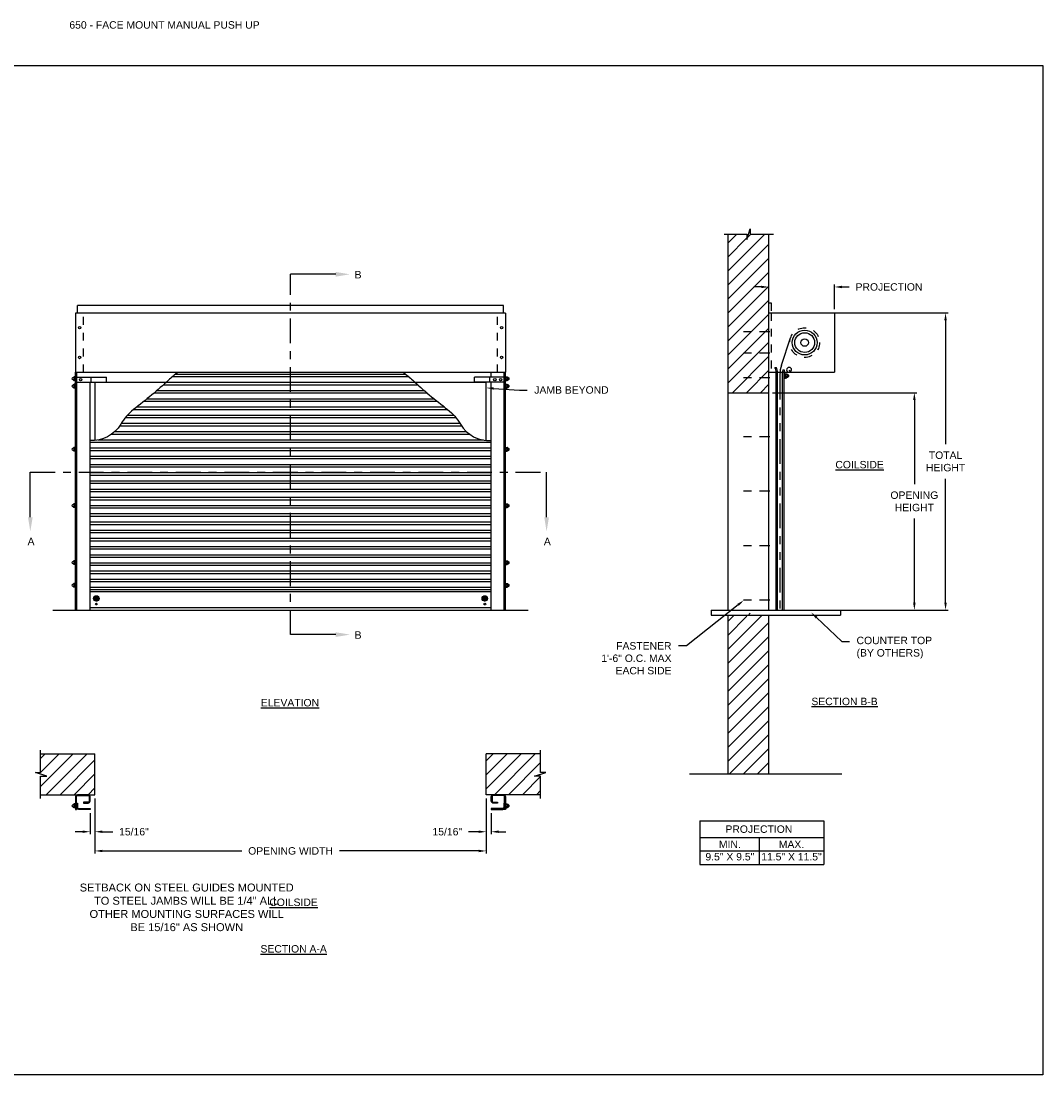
# Model space of a CAD drawing. Header units: inches. Extents: x 169.6 to 213.7, y 214.8 to 266.5.
# Tile 28 of 31: x 176.2 to 189.1, y 253.2 to 266.5. Entities that reach past the tile are written whole.
import ezdxf
from ezdxf import colors
from ezdxf.entities.mleader import LeaderData, LeaderLine
from ezdxf.math import Vec2, Vec3

# ---------------------------------------------------------------- set-up
doc = ezdxf.new("R2010")
doc.units = ezdxf.units.IN
doc.header["$LTSCALE"] = 0.25
doc.header["$MEASUREMENT"] = 0
for name, pattern in [('CENTER', [2, 1.25, -0.25, 0.25, -0.25]), ('CENTER2', [1.125, 0.75, -0.125, 0.125, -0.125]), ('HIDDEN', [0.375, 0.25, -0.125]), ('HIDDEN2', [0.1875, 0.125, -0.0625]), ('PHANTOM', [2.5, 1.25, -0.25, 0.25, -0.25, 0.25, -0.25])]:
    doc.linetypes.add(name, pattern=pattern)
for name, color, linetype in [('ANNOTATIONS', 1, 'Continuous'), ('PUSH UP', 7, 'Continuous'), ('SECTION CUTS', 6, 'CENTER')]:
    doc.layers.add(name, color=color, linetype=linetype)
doc.styles.add('ARIAL', font='arial.ttf', dxfattribs={"height": 0.09375})
doc.styles.get("Standard").update_dxf_attribs({"font": 'romans.shx'})
doc.dimstyles.new('STANDARD$0', dxfattribs={"dimtxt": 0.09375, "dimasz": 0.09375, "dimexe": 0.03125, "dimexo": 0.046875, "dimgap": 0.09, "dimtad": 0, "dimtih": 1, "dimtoh": 1, "dimdec": 4, "dimzin": 0, "dimdsep": 46, "dimtxsty": 'ARIAL', "dimcen": 0.09, "dimadec": 0, "dimazin": 0, "dimtfac": 1, "dimtdec": 4, "dimtofl": 0, "dimtmove": 0, "dimatfit": 1, "dimfxl": 1, "dimtolj": 1, "dimtzin": 0, "dimarcsym": 0})
pattern_1 = [(45, (-17.93396, 0.7483), (-0.088388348, 0.088388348), [])]
pattern_2 = [(45, (-18.69422, 0.7483), (-0.08838835, 0.08838835), [])]

# ---------------------------------------------------------------- blocks, each defined once
blk = doc.blocks.new('*D7')
at = {"layer": 'ANNOTATIONS', "color": 0, "lineweight": -2, "transparency": 16777216}
for p, q in [((177.094, 256.686), (177.094, 255.991)), ((182.032, 256.686), (182.032, 255.991)), ((177.188, 256.023), (178.947, 256.023)), ((181.938, 256.023), (180.18, 256.023))]:
    blk.add_line(p, q, dxfattribs=at)
at = {"layer": 'ANNOTATIONS', "color": 0, "transparency": 16777216}
for points in [[(177.188, 256.038), (177.188, 256.007), (177.094, 256.023)], [(181.938, 256.038), (181.938, 256.007), (182.032, 256.023)]]:
    blk.add_solid(points, dxfattribs=at)
at = {"layer": 'defpoints', "color": 0, "transparency": 16777216}
for p in [(177.094, 256.733), (182.032, 256.733), (182.032, 256.023)]:
    blk.add_point(p, dxfattribs=at)
at = {"layer": 'ANNOTATIONS', "color": 0, "transparency": 16777216, "insert": (179.563, 256.023), "char_height": 0.09375, "width": 2.38041, "attachment_point": 5, "style": 'ARIAL'}
blk.add_mtext('\\A1;OPENING WIDTH', dxfattribs=at)
blk = doc.blocks.new('*D9')
at = {"layer": 'ANNOTATIONS', "color": 0, "lineweight": -2, "transparency": 16777216}
for p, q in [((182.032, 256.686), (182.032, 256.234)), ((182.094, 256.498), (182.094, 256.234)), ((181.938, 256.265), (181.808, 256.265)), ((182.188, 256.265), (182.282, 256.265))]:
    blk.add_line(p, q, dxfattribs=at)
at = {"layer": 'ANNOTATIONS', "color": 0, "transparency": 16777216}
for points in [[(181.938, 256.281), (181.938, 256.25), (182.032, 256.265)], [(182.188, 256.281), (182.188, 256.25), (182.094, 256.265)]]:
    blk.add_solid(points, dxfattribs=at)
at = {"layer": 'defpoints', "color": 0, "transparency": 16777216}
for p in [(182.032, 256.733), (182.094, 256.545), (182.094, 256.265)]:
    blk.add_point(p, dxfattribs=at)
at = {"layer": 'ANNOTATIONS', "color": 0, "transparency": 16777216, "insert": (181.541, 256.265), "char_height": 0.0938, "attachment_point": 5, "style": 'ARIAL'}
blk.add_mtext('\\A1;15/16"', dxfattribs=at)
blk = doc.blocks.new('*D10')
at = {"layer": 'ANNOTATIONS', "color": 0, "lineweight": -2, "transparency": 16777216}
for p, q in [((177.094, 256.686), (177.094, 256.234)), ((177.032, 256.498), (177.032, 256.234)), ((176.938, 256.265), (176.844, 256.265)), ((177.188, 256.265), (177.319, 256.265))]:
    blk.add_line(p, q, dxfattribs=at)
at = {"layer": 'ANNOTATIONS', "color": 0, "transparency": 16777216}
for points in [[(176.938, 256.281), (176.938, 256.25), (177.032, 256.265)], [(177.188, 256.281), (177.188, 256.25), (177.094, 256.265)]]:
    blk.add_solid(points, dxfattribs=at)
at = {"layer": 'defpoints', "color": 0, "transparency": 16777216}
for p in [(177.094, 256.733), (177.032, 256.545), (177.032, 256.265)]:
    blk.add_point(p, dxfattribs=at)
at = {"layer": 'ANNOTATIONS', "color": 0, "transparency": 16777216, "insert": (177.586, 256.265), "char_height": 0.0938, "attachment_point": 5, "style": 'ARIAL'}
blk.add_mtext('\\A1;15/16"', dxfattribs=at)
blk = doc.blocks.new('*X8')
at = {"color": 0, "linetype": 'Continuous'}
for p, q in [((2.144, 5.299), (2.185, 5.339)), ((2.144, 5.304), (2.18, 5.339)), ((2.144, 5.309), (2.174, 5.339)), ((2.145, 5.294), (2.189, 5.338)), ((2.146, 5.317), (2.167, 5.338)), ((2.147, 5.29), (2.193, 5.336)), ((2.164, 5.274), (2.209, 5.319)), ((2.178, 5.316), (2.196, 5.334)), ((2.183, 5.315), (2.2, 5.332)), ((2.186, 5.313), (2.203, 5.329)), ((2.188, 5.31), (2.205, 5.326)), ((2.189, 5.305), (2.207, 5.323)), ((2.149, 5.287), (2.167, 5.305)), ((2.151, 5.284), (2.168, 5.3)), ((2.154, 5.281), (2.17, 5.297)), ((2.157, 5.278), (2.174, 5.295)), ((2.16, 5.276), (2.178, 5.294)), ((2.168, 5.272), (2.211, 5.315)), ((2.172, 5.271), (2.212, 5.311)), ((2.177, 5.271), (2.212, 5.306)), ((2.183, 5.271), (2.212, 5.3)), ((2.191, 5.273), (2.21, 5.293))]:
    blk.add_line(p, q, dxfattribs=at)
blk = doc.blocks.new('*D11')
at = {"layer": 'ANNOTATIONS', "color": 0, "lineweight": -2, "transparency": 16777216}
for p, q in [((185.505, 263.138), (185.411, 263.138)), ((185.598, 262.984), (185.598, 263.169)), ((186.427, 262.858), (186.427, 263.169)), ((186.521, 263.138), (186.614, 263.138))]:
    blk.add_line(p, q, dxfattribs=at)
at = {"layer": 'ANNOTATIONS', "color": 0, "transparency": 16777216}
for points in [[(185.505, 263.154), (185.505, 263.123), (185.598, 263.138)], [(186.521, 263.154), (186.521, 263.123), (186.427, 263.138)]]:
    blk.add_solid(points, dxfattribs=at)
at = {"layer": 'defpoints', "color": 0, "transparency": 16777216}
for p in [(186.427, 263.138), (185.598, 262.937), (186.427, 262.812)]:
    blk.add_point(p, dxfattribs=at)
at = {"layer": 'ANNOTATIONS', "color": 0, "transparency": 16777216, "insert": (187.116, 263.138), "char_height": 0.09375, "attachment_point": 5, "style": 'ARIAL'}
blk.add_mtext('\\A1;PROJECTION', dxfattribs=at)
blk = doc.blocks.new('*D12')
at = {"layer": 'ANNOTATIONS', "color": 0, "lineweight": -2, "transparency": 16777216}
for p, q in [((185.645, 261.804), (187.467, 261.804)), ((187.436, 261.711), (187.436, 260.65)), ((187.436, 259.155), (187.436, 260.216)), ((185.896, 259.062), (187.467, 259.062))]:
    blk.add_line(p, q, dxfattribs=at)
at = {"layer": 'ANNOTATIONS', "color": 0, "transparency": 16777216}
for points in [[(187.42, 261.711), (187.452, 261.711), (187.436, 261.804)], [(187.42, 259.155), (187.452, 259.155), (187.436, 259.062)]]:
    blk.add_solid(points, dxfattribs=at)
at = {"layer": 'defpoints', "color": 0, "transparency": 16777216}
for p in [(185.598, 261.804), (185.849, 259.062), (187.436, 259.062)]:
    blk.add_point(p, dxfattribs=at)
at = {"layer": 'ANNOTATIONS', "color": 0, "transparency": 16777216, "insert": (187.436, 260.433), "char_height": 0.09375, "attachment_point": 5, "style": 'ARIAL'}
blk.add_mtext('\\A1;OPENING \\PHEIGHT', dxfattribs=at)
blk = doc.blocks.new('*D13')
at = {"layer": 'ANNOTATIONS', "color": 0, "lineweight": -2, "transparency": 16777216}
for p, q in [((186.395, 262.812), (187.861, 262.812)), ((187.83, 262.718), (187.83, 261.154)), ((187.83, 259.155), (187.83, 260.719)), ((186.395, 259.062), (187.861, 259.062))]:
    blk.add_line(p, q, dxfattribs=at)
at = {"layer": 'ANNOTATIONS', "color": 0, "transparency": 16777216}
for points in [[(187.814, 262.718), (187.845, 262.718), (187.83, 262.812)], [(187.814, 259.155), (187.845, 259.155), (187.83, 259.062)]]:
    blk.add_solid(points, dxfattribs=at)
at = {"layer": 'defpoints', "color": 0, "transparency": 16777216}
for p in [(186.348, 262.812), (186.348, 259.062), (187.83, 259.062)]:
    blk.add_point(p, dxfattribs=at)
at = {"layer": 'ANNOTATIONS', "color": 0, "transparency": 16777216, "insert": (187.83, 260.937), "char_height": 0.0938, "attachment_point": 5, "style": 'ARIAL'}
blk.add_mtext('\\A1;TOTAL \\PHEIGHT', dxfattribs=at)

msp = doc.modelspace()

# ---------------------------------------------------------------- hatches: boundary and pattern name
at = {"layer": 'PUSH UP', "linetype": 'Continuous'}
h = msp.add_hatch(dxfattribs=at)
h.set_pattern_fill('ANSI31', color=256, style=0)
h.set_pattern_definition(pattern_1)
h.paths.add_polyline_path([(185.59848, 263.07154), (185.59848, 263.80613), (185.36198, 263.80613), (185.36198, 263.87079), (185.32357, 263.73743), (185.32357, 263.80613), (185.08285, 263.80613), (185.08285, 263.25583)])
h.paths.add_polyline_path([(185.08285, 263.25583), (185.08285, 261.80441), (185.59848, 261.80441), (185.59848, 263.05778), (185.59848, 263.07154)])
h = msp.add_hatch(dxfattribs=at)
h.set_pattern_fill('ANSI31', color=256, style=0)
h.set_pattern_definition(pattern_1)
h.paths.add_polyline_path([(185.59848, 258.99761), (185.36198, 258.99761), (185.36198, 259.06226), (185.32357, 258.92891), (185.32357, 258.99761), (185.08285, 258.99761), (185.08285, 256.99589), (185.59848, 256.99589)])
at = {"layer": 'PUSH UP'}
h = msp.add_hatch(dxfattribs=at)
h.set_pattern_fill('ANSI31', color=256, style=0)
h.set_pattern_definition(pattern_2)
h.paths.add_polyline_path([(177.09447, 257.24834), (176.40697, 257.24834), (176.40697, 257.01114), (176.34286, 257.01114), (176.48493, 256.96424), (176.40697, 256.96424), (176.40697, 256.73272), (177.09447, 256.73272), (177.09447, 256.89522)])
h = msp.add_hatch(dxfattribs=at)
h.set_pattern_fill('ANSI31', color=256, style=0)
h.set_pattern_definition(pattern_2)
h.paths.add_polyline_path([(182.78357, 257.01114), (182.71947, 257.01114), (182.71947, 257.24834), (182.03197, 257.24834), (182.03197, 256.73272), (182.05014, 256.73272), (182.71947, 256.73272), (182.71947, 256.96424), (182.6415, 256.96424)])

# ---------------------------------------------------------------- linework, layer by layer
at = {"layer": 'ANNOTATIONS'}
for p, q in [((184.72736, 256.40461), (184.72736, 255.85324)), ((184.72736, 256.40461), (186.29247, 256.40461)), ((186.29247, 256.40461), (186.29247, 255.85324)), ((184.72736, 256.19314), (186.29247, 256.19314)), ((185.47773, 256.19314), (185.47773, 255.85324)), ((184.72736, 256.02319), (186.29247, 256.02319)), ((184.72736, 255.85324), (186.29247, 255.85324))]:
    msp.add_line(p, q, dxfattribs=at)
at = {"layer": 'defpoints'}
msp.add_lwpolyline([(189.05875, 253.19707), (169.58887, 253.19707), (169.58887, 265.93218), (189.05875, 265.93218)], close=True, dxfattribs=at)
at = {"layer": 'PUSH UP', "linetype": 'Continuous'}
for p, q in [((185.03646, 263.80613), (185.32357, 263.80613)), ((185.08285, 263.80613), (185.08285, 259.06161)), ((185.32357, 263.73743), (185.36198, 263.87079)), ((185.32357, 263.80613), (185.32357, 263.73743)), ((185.36198, 263.87079), (185.36198, 263.80613)), ((185.36198, 263.80613), (185.65717, 263.80613)), ((185.59848, 259.06161), (185.59848, 263.80613)), ((182.25072, 262.90335), (176.87572, 262.90335)), ((176.87572, 262.8096), (176.87572, 262.90335)), ((182.25072, 262.8096), (182.25072, 262.90335)), ((185.59848, 262.93742), (185.6272, 262.93742)), ((185.6272, 262.93742), (185.6272, 262.83771)), ((182.27611, 262.8096), (176.85032, 262.8096)), ((176.85032, 262.8096), (176.85032, 262.06161)), ((182.27611, 262.8096), (182.27611, 262.06161)), ((185.59848, 262.81161), (186.42691, 262.81161)), ((186.42691, 262.81161), (186.42691, 262.06161)), ((176.85032, 262.61529), (176.85032, 262.25592)), ((185.75873, 262.15069), (185.87407, 262.49601)), ((176.85032, 259.06161), (176.85032, 262.06161)), ((176.85032, 262.06161), (182.27611, 262.06161)), ((176.86595, 259.06161), (176.86595, 262.06161)), ((182.09447, 261.99911), (182.09447, 262.06161)), ((182.26048, 259.06161), (182.26048, 262.06161)), ((182.27611, 259.06161), (182.27611, 262.06161)), ((185.59848, 262.06161), (186.42691, 262.06161)), ((185.67691, 262.12411), (185.69253, 262.12411)), ((185.67691, 262.06161), (185.70816, 262.06161)), ((185.69253, 259.06161), (185.69253, 262.06161)), ((185.70816, 259.06161), (185.70816, 262.06161)), ((185.70816, 262.06161), (185.77066, 262.06161)), ((185.77066, 259.06161), (185.77066, 262.06161)), ((185.77066, 262.06161), (185.79019, 262.06161)), ((185.77463, 262.09286), (185.79416, 262.09286)), ((185.79019, 262.06161), (185.79019, 259.06161)), ((176.81826, 261.99599), (176.80927, 261.99079)), ((176.81878, 261.96516), (176.80928, 261.97063)), ((176.82691, 261.99842), (176.82682, 261.96232)), ((176.84737, 261.95728), (176.83008, 261.95728)), ((176.83011, 261.96899), (176.8471, 261.96899)), ((176.83049, 261.99243), (176.84726, 261.99243)), ((176.84699, 262.00415), (176.83089, 262.00415)), ((176.86595, 261.99911), (177.24095, 261.99911)), ((176.86595, 261.93661), (177.24095, 261.93661)), ((177.03197, 259.06161), (177.03197, 261.93661)), ((177.04759, 261.93661), (177.04759, 261.99911)), ((177.09447, 261.9346), (177.09447, 261.20258)), ((177.99171, 261.9346), (177.09447, 261.9346)), ((177.24095, 261.93661), (177.24095, 261.99911)), ((181.1377, 261.93179), (177.98874, 261.93179)), ((181.05909, 262.00416), (178.06734, 262.00416)), ((181.01866, 262.03541), (178.10777, 262.03541)), ((182.03197, 261.9346), (181.13472, 261.9346)), ((182.26048, 261.99911), (181.88548, 261.99911)), ((181.88548, 261.93661), (181.88548, 261.99911)), ((182.26048, 261.93661), (181.88548, 261.93661)), ((182.03197, 261.20223), (182.03197, 261.9346)), ((182.07884, 261.93661), (182.07884, 261.99911)), ((182.09447, 259.06161), (182.09447, 261.93661)), ((182.27906, 261.95728), (182.29635, 261.95728)), ((182.29594, 261.99243), (182.27917, 261.99243)), ((182.29633, 261.96899), (182.27933, 261.96899)), ((182.27945, 262.00415), (182.29554, 262.00415)), ((182.29952, 261.99842), (182.29961, 261.96232)), ((182.30765, 261.96516), (182.31715, 261.97063)), ((182.30817, 261.99599), (182.31716, 261.99079)), ((185.80582, 262.04847), (185.79019, 262.04847)), ((185.79019, 261.98597), (185.80582, 261.98597)), ((185.80582, 261.98597), (185.80582, 262.04847)), ((185.80877, 261.99378), (185.82606, 261.99378)), ((185.82565, 262.02894), (185.80888, 262.02894)), ((185.82603, 262.0055), (185.80904, 262.0055)), ((185.80915, 262.04066), (185.82525, 262.04066)), ((185.82923, 262.03493), (185.82932, 261.99883)), ((185.83735, 262.00166), (185.84686, 262.00713)), ((185.83788, 262.03249), (185.84687, 262.0273)), ((176.81826, 261.90224), (176.80927, 261.89704)), ((176.81878, 261.87141), (176.80928, 261.87688)), ((176.82691, 261.90467), (176.82682, 261.86857)), ((176.84737, 261.86353), (176.83008, 261.86353)), ((176.83011, 261.87524), (176.8471, 261.87524)), ((176.83049, 261.89868), (176.84726, 261.89868)), ((176.84699, 261.9104), (176.83089, 261.9104)), ((181.28991, 261.79693), (177.83652, 261.79693)), ((181.25291, 261.82818), (177.87353, 261.82818)), ((181.1713, 261.90054), (177.95513, 261.90054)), ((182.27906, 261.86353), (182.29635, 261.86353)), ((182.29594, 261.89868), (182.27917, 261.89868)), ((182.29633, 261.87524), (182.27933, 261.87524)), ((182.27945, 261.9104), (182.29554, 261.9104)), ((182.29952, 261.90467), (182.29961, 261.86857)), ((182.30765, 261.87141), (182.31715, 261.87688)), ((182.30817, 261.90224), (182.31716, 261.89704)), ((185.08285, 261.80441), (185.59848, 261.80441)), ((181.41751, 261.69332), (177.70892, 261.69332)), ((181.37869, 261.72457), (177.74774, 261.72457)), ((181.548, 261.5897), (177.57843, 261.5897)), ((181.50836, 261.62095), (177.61807, 261.62095)), ((181.703, 261.41372), (177.42343, 261.41372)), ((181.65228, 261.48609), (177.47415, 261.48609)), ((181.62549, 261.51734), (177.50094, 261.51734)), ((181.8239, 261.27886), (177.30253, 261.27886)), ((181.78537, 261.31011), (177.34106, 261.31011)), ((181.72256, 261.38247), (177.40387, 261.38247)), ((182.09447, 261.17524), (177.03197, 261.17524)), ((181.99803, 261.20649), (177.1284, 261.20649)), ((176.81907, 261.10536), (176.81008, 261.10017)), ((176.8196, 261.07453), (176.81009, 261.08)), ((176.82773, 261.1078), (176.82763, 261.07169)), ((176.84818, 261.06665), (176.83089, 261.06665)), ((176.83092, 261.07837), (176.84791, 261.07837)), ((176.8313, 261.10181), (176.84808, 261.10181)), ((176.8478, 261.11353), (176.8317, 261.11353)), ((182.09447, 261.10288), (177.03197, 261.10288)), ((182.09447, 261.07163), (177.03197, 261.07163)), ((182.09447, 260.99926), (177.03197, 260.99926)), ((182.27988, 261.06665), (182.29717, 261.06665)), ((182.29676, 261.10181), (182.27998, 261.10181)), ((182.29714, 261.07837), (182.28014, 261.07837)), ((182.28026, 261.11353), (182.29635, 261.11353)), ((182.30033, 261.1078), (182.30042, 261.07169)), ((182.30846, 261.07453), (182.31796, 261.08)), ((182.30898, 261.10536), (182.31797, 261.10017)), ((182.09447, 260.96801), (177.03197, 260.96801)), ((182.09447, 260.89565), (177.03197, 260.89565)), ((182.09447, 260.8644), (177.03197, 260.8644)), ((182.09447, 260.79203), (177.03197, 260.79203)), ((182.09447, 260.76078), (177.03197, 260.76078)), ((182.09447, 260.68842), (177.03197, 260.68842)), ((182.09447, 260.65717), (177.03197, 260.65717)), ((182.09447, 260.58481), (177.03197, 260.58481)), ((182.09447, 260.55356), (177.03197, 260.55356)), ((182.09447, 260.48119), (177.03197, 260.48119)), ((176.81826, 260.39452), (176.80927, 260.38933)), ((176.81878, 260.36369), (176.80928, 260.36916)), ((176.82691, 260.39696), (176.82682, 260.36086)), ((176.84737, 260.35581), (176.83008, 260.35581)), ((176.83011, 260.36753), (176.8471, 260.36753)), ((176.83049, 260.39097), (176.84726, 260.39097)), ((176.84699, 260.40269), (176.83089, 260.40269)), ((182.09447, 260.44994), (177.03197, 260.44994)), ((182.09447, 260.37758), (177.03197, 260.37758)), ((182.09447, 260.34633), (177.03197, 260.34633)), ((182.27906, 260.35581), (182.29635, 260.35581)), ((182.29594, 260.39097), (182.27917, 260.39097)), ((182.29633, 260.36753), (182.27933, 260.36753)), ((182.27945, 260.40269), (182.29554, 260.40269)), ((182.29952, 260.39696), (182.29961, 260.36086)), ((182.30765, 260.36369), (182.31715, 260.36916)), ((182.30817, 260.39452), (182.31716, 260.38933)), ((182.09447, 260.27396), (177.03197, 260.27396)), ((182.09447, 260.24271), (177.03197, 260.24271)), ((182.09447, 260.17035), (177.03197, 260.17035)), ((182.09447, 260.1391), (177.03197, 260.1391)), ((182.09447, 260.06673), (177.03197, 260.06673)), ((182.09447, 260.03548), (177.03197, 260.03548)), ((182.09447, 259.96312), (177.03197, 259.96312)), ((182.09447, 259.93187), (177.03197, 259.93187)), ((182.09447, 259.8595), (177.03197, 259.8595)), ((182.09447, 259.82825), (177.03197, 259.82825)), ((176.81826, 259.67577), (176.80927, 259.67058)), ((176.82691, 259.67821), (176.82682, 259.64211)), ((176.83049, 259.67222), (176.84726, 259.67222)), ((176.84699, 259.68394), (176.83089, 259.68394)), ((182.09447, 259.75589), (177.03197, 259.75589)), ((182.09447, 259.72464), (177.03197, 259.72464)), ((182.29594, 259.67222), (182.27917, 259.67222)), ((182.27945, 259.68394), (182.29554, 259.68394)), ((182.29952, 259.67821), (182.29961, 259.64211)), ((182.30817, 259.67577), (182.31716, 259.67058)), ((176.81878, 259.64494), (176.80928, 259.65041)), ((176.84737, 259.63706), (176.83008, 259.63706)), ((176.83011, 259.64878), (176.8471, 259.64878)), ((182.09447, 259.65542), (177.03197, 259.65542)), ((182.09447, 259.62417), (177.03197, 259.62417)), ((182.09447, 259.5518), (177.03197, 259.5518)), ((182.27906, 259.63706), (182.29635, 259.63706)), ((182.29633, 259.64878), (182.27933, 259.64878)), ((182.30765, 259.64494), (182.31715, 259.65041)), ((182.09447, 259.52055), (177.03197, 259.52055)), ((182.09447, 259.44819), (177.03197, 259.44819)), ((182.09447, 259.41694), (177.03197, 259.41694)), ((176.81826, 259.38938), (176.80927, 259.38419)), ((176.81878, 259.35855), (176.80928, 259.36402)), ((176.82691, 259.39182), (176.82682, 259.35571)), ((176.84737, 259.35067), (176.83008, 259.35067)), ((176.83011, 259.36239), (176.8471, 259.36239)), ((176.83049, 259.38582), (176.84726, 259.38582)), ((176.84699, 259.39754), (176.83089, 259.39754)), ((182.09447, 259.34752), (177.03197, 259.34752)), ((182.09447, 259.31627), (177.03197, 259.31627)), ((182.09447, 259.29135), (177.03197, 259.29135)), ((182.27906, 259.35067), (182.29635, 259.35067)), ((182.29594, 259.38582), (182.27917, 259.38582)), ((182.29633, 259.36239), (182.27933, 259.36239)), ((182.27945, 259.39754), (182.29554, 259.39754)), ((182.29952, 259.39182), (182.29961, 259.35571)), ((182.30765, 259.35855), (182.31715, 259.36402)), ((182.30817, 259.38938), (182.31716, 259.38419)), ((182.09447, 259.08866), (177.03197, 259.08866)), ((184.8735, 259.06161), (186.50473, 259.06161)), ((184.8735, 259.06161), (184.8735, 258.99761)), ((186.50473, 259.06161), (186.50473, 258.99761)), ((184.8735, 258.99761), (186.50473, 258.99761)), ((185.08285, 258.99761), (185.08285, 256.99625)), ((185.59848, 256.99625), (185.59848, 258.99761)), ((176.40697, 257.01114), (176.40697, 257.29522)), ((182.71947, 257.01114), (182.71947, 257.29522)), ((176.48493, 256.96424), (176.34286, 257.01114)), ((176.34286, 257.01114), (176.40697, 257.01114)), ((182.6415, 256.96424), (182.78357, 257.01114)), ((182.78357, 257.01114), (182.71947, 257.01114)), ((176.40697, 256.68584), (176.40697, 256.96424)), ((176.40697, 256.96424), (176.48493, 256.96424)), ((182.71947, 256.96424), (182.6415, 256.96424)), ((182.71947, 256.68584), (182.71947, 256.96424)), ((184.5971, 256.99625), (186.52083, 256.99625)), ((176.82691, 256.6099), (176.82682, 256.5738)), ((176.84699, 256.61563), (176.83089, 256.61563)), ((176.85033, 256.61016), (176.85032, 256.574)), ((176.87282, 256.61563), (176.86157, 256.60538)), ((182.25361, 256.61563), (182.26486, 256.60538)), ((182.2761, 256.61016), (182.27611, 256.574)), ((182.27945, 256.61563), (182.29554, 256.61563)), ((182.29952, 256.6099), (182.29961, 256.5738)), ((176.81826, 256.60746), (176.80927, 256.60227)), ((176.81878, 256.57663), (176.80928, 256.58211)), ((176.84737, 256.56876), (176.83008, 256.56876)), ((176.83011, 256.58047), (176.8471, 256.58047)), ((176.83049, 256.60391), (176.84726, 256.60391)), ((176.85032, 256.60538), (176.86157, 256.60538)), ((176.85032, 256.57901), (176.86157, 256.57901)), ((176.87282, 256.56876), (176.86157, 256.57901)), ((182.25361, 256.56876), (182.26486, 256.57901)), ((182.27611, 256.60538), (182.26486, 256.60538)), ((182.27611, 256.57901), (182.26486, 256.57901)), ((182.27906, 256.56876), (182.29635, 256.56876)), ((182.29594, 256.60391), (182.27917, 256.60391)), ((182.29633, 256.58047), (182.27933, 256.58047)), ((182.30765, 256.57663), (182.31715, 256.58211)), ((182.30817, 256.60746), (182.31716, 256.60227))]:
    msp.add_line(p, q, dxfattribs=at)
at = {"layer": 'PUSH UP', "linetype": 'HIDDEN'}
for p, q in [((176.94993, 262.06161), (176.94993, 262.8096)), ((176.94993, 262.06161), (176.94993, 262.8096)), ((182.1765, 262.06161), (182.1765, 262.8096))]:
    msp.add_line(p, q, dxfattribs=at)
at = {"layer": 'PUSH UP', "linetype": 'HIDDEN2'}
msp.add_line((185.62973, 262.81161), (185.62973, 262.06161), dxfattribs=at)
at = {"layer": 'PUSH UP', "linetype": 'CENTER2', "ltscale": 0.7}
for p, q in [((185.6129, 262.57172), (185.20665, 262.57172)), ((185.6129, 262.3015), (185.20665, 262.3015)), ((185.6129, 261.99012), (185.20665, 261.99012)), ((185.6129, 261.24911), (185.20665, 261.24911)), ((185.6129, 260.56161), (185.20665, 260.56161)), ((185.6129, 259.87411), (185.20665, 259.87411)), ((185.6129, 259.18661), (185.20665, 259.18661))]:
    msp.add_line(p, q, dxfattribs=at)
at = {"layer": 'PUSH UP', "linetype": 'PHANTOM'}
msp.add_line((185.73941, 262.03188), (185.73941, 259.06161), dxfattribs=at)
at = {"layer": 'PUSH UP'}
for p, q in [((176.56322, 259.06161), (182.56322, 259.06161)), ((176.40697, 257.24834), (177.09447, 257.24834)), ((177.09447, 256.73272), (177.09447, 257.24834)), ((182.03197, 256.73272), (182.03197, 257.24834)), ((182.71947, 257.24834), (182.03197, 257.24834)), ((176.40697, 256.73272), (177.09447, 256.73272)), ((182.71947, 256.73272), (182.03197, 256.73272))]:
    msp.add_line(p, q, dxfattribs=at)
at = {"layer": 'PUSH UP', "linetype": 'Continuous'}
for points in [[(178.1433, 262.0596, 0.04994125), (178.02122, 261.96286, -0.02135943), (177.81277, 261.77736, -0.00459955), (177.58116, 261.59186, 0.09348756), (177.41904, 261.40636, -0.28353071), (177.03197, 261.20168, 0.72847355)], [(180.98313, 262.0596, -0.04994125), (181.10521, 261.96286, 0.02135943), (181.31366, 261.77736, 0.00459955), (181.54527, 261.59186, -0.09348756), (181.70739, 261.40636, 0.28353071), (182.09447, 261.20168, -0.72847355)]]:
    msp.add_lwpolyline(points, format="xyb", dxfattribs=at)
at = {"layer": 'PUSH UP'}
for points in [[(176.86157, 256.54532), (176.86157, 256.70985, -0.41421356), (176.87329, 256.72157), (177.009, 256.72157, -0.41421356), (177.02072, 256.70985), (177.02072, 256.65032, -0.41421356), (177.009, 256.6386), (176.94993, 256.6386), (176.94993, 256.62735), (177.009, 256.62735, 0.41421356), (177.03197, 256.65032), (177.03197, 256.70985, 0.41421356), (177.009, 256.73282), (176.87329, 256.73282, 0.41421356), (176.85032, 256.70985), (176.85032, 256.54532)], [(177.03197, 256.54532), (176.88454, 256.54532, -0.41421356), (176.86157, 256.56829), (176.86157, 256.62735), (176.87282, 256.62735), (176.87282, 256.56829, 0.41421356), (176.88454, 256.55657), (177.03197, 256.55657)], [(182.26486, 256.54532), (182.26486, 256.70985, 0.41421356), (182.25314, 256.72157), (182.11743, 256.72157, 0.41421356), (182.10572, 256.70985), (182.10572, 256.65032, 0.41421356), (182.11743, 256.6386), (182.1765, 256.6386), (182.1765, 256.62735), (182.11743, 256.62735, -0.41421356), (182.09447, 256.65032), (182.09447, 256.70985, -0.41421356), (182.11743, 256.73282), (182.25314, 256.73282, -0.41421356), (182.27611, 256.70985), (182.27611, 256.54532)], [(182.09447, 256.54532), (182.24189, 256.54532, 0.41421356), (182.26486, 256.56829), (182.26486, 256.62735), (182.25361, 256.62735), (182.25361, 256.56829, -0.41421356), (182.24189, 256.55657), (182.09447, 256.55657)]]:
    msp.add_lwpolyline(points, format="xyb", close=True, dxfattribs=at)
at = {"layer": 'PUSH UP', "linetype": 'Continuous'}
for centre, radius in [((176.90013, 262.62411), 0.01562), ((176.90013, 262.62411), 0.01562), ((182.2263, 262.62411), 0.01562), ((182.2263, 262.62411), 0.01562), ((186.05191, 262.43661), 0.15625), ((186.05191, 262.43661), 0.125), ((186.05191, 262.43661), 0.04685), ((176.90013, 262.24911), 0.01562), ((176.90013, 262.24911), 0.01562), ((182.2263, 262.24911), 0.01562), ((182.2263, 262.24911), 0.01562), ((176.91282, 261.96786), 0.01562), ((182.14134, 261.96786), 0.01562), ((182.21361, 261.96786), 0.01562), ((177.11174, 259.20848), 0.0344), ((177.11174, 259.20848), 0.01114), ((177.11174, 259.1376), 0.01114), ((182.01469, 259.20848), 0.0344), ((182.01469, 259.20848), 0.01114), ((182.01469, 259.1376), 0.01114)]:
    msp.add_circle(centre, radius, dxfattribs=at)
at = {"layer": 'PUSH UP', "linetype": 'HIDDEN'}
msp.add_circle((186.05191, 262.43661), 0.1875, dxfattribs=at)
at = {"layer": 'PUSH UP', "linetype": 'Continuous'}
for centre, radius, start, end in [((185.57854, 262.06631), 0.11409, 357.636172, 30.436314), ((185.59417, 262.06631), 0.11409, 357.636172, 30.436314), ((186.11441, 262.03188), 0.375, 161.529967, 180), ((185.89566, 262.06161), 0.125, 165.522488, 180), ((185.91519, 262.06161), 0.125, 165.522488, 180), ((185.85507, 262.09286), 0.03125, 0, 180), ((185.85507, 262.09286), 0.03125, 180, 270), ((185.87069, 262.09286), 0.01562, 180, 0), ((176.81525, 261.98071), 0.01172, 120.664607, 239.400072), ((176.82697, 261.98071), 0.01758, 90.184042, 119.68122), ((176.82697, 261.98071), 0.01758, 242.263062, 269.396152), ((176.83348, 261.96305), 0.0067, 117.308129, 239.509767), ((176.83335, 261.9982), 0.00644, 112.427996, 243.626692), ((176.8504, 261.98071), 0.02344, 150, 210), ((176.84339, 261.9982), 0.00695, 303.947004, 58.858046), ((176.84326, 261.96305), 0.00708, 305.441007, 57.149167), ((176.82697, 261.98071), 0.02344, 330, 30), ((182.29947, 261.98071), 0.02344, 150, 210), ((182.28304, 261.9982), 0.00695, 121.141954, 236.052996), ((182.28317, 261.96305), 0.00708, 122.850833, 234.558993), ((182.29308, 261.9982), 0.00644, 296.373308, 67.572004), ((182.29296, 261.96305), 0.0067, 300.490233, 62.691871), ((182.27603, 261.98071), 0.02344, 330, 30), ((182.29947, 261.98071), 0.01758, 60.31878, 89.815958), ((182.29947, 261.98071), 0.01758, 270.603848, 297.736938), ((182.31118, 261.98071), 0.01172, 300.599928, 59.335393), ((185.82917, 262.01722), 0.02344, 150, 210), ((185.81275, 262.03471), 0.00695, 121.141954, 236.052996), ((185.81288, 261.99955), 0.00708, 122.850833, 234.558993), ((185.82279, 262.03471), 0.00644, 296.373308, 67.572004), ((185.82266, 261.99955), 0.0067, 300.490233, 62.691871), ((185.80574, 262.01722), 0.02344, 330, 30), ((185.82917, 262.01722), 0.01758, 60.31878, 89.815958), ((185.82917, 262.01722), 0.01758, 270.603848, 297.736938), ((185.84089, 262.01722), 0.01172, 300.599928, 59.335393), ((176.81525, 261.88696), 0.01172, 120.664607, 239.400072), ((176.82697, 261.88696), 0.01758, 90.184042, 119.68122), ((176.82697, 261.88696), 0.01758, 242.263062, 269.396152), ((176.83348, 261.8693), 0.0067, 117.308129, 239.509767), ((176.83335, 261.90445), 0.00644, 112.427996, 243.626692), ((176.8504, 261.88696), 0.02344, 150, 210), ((176.84339, 261.90445), 0.00695, 303.947004, 58.858046), ((176.84326, 261.8693), 0.00708, 305.441007, 57.149167), ((176.82697, 261.88696), 0.02344, 330, 30), ((182.29947, 261.88696), 0.02344, 150, 210), ((182.28304, 261.90445), 0.00695, 121.141954, 236.052996), ((182.28317, 261.8693), 0.00708, 122.850833, 234.558993), ((182.29308, 261.90445), 0.00644, 296.373308, 67.572004), ((182.29296, 261.8693), 0.0067, 300.490233, 62.691871), ((182.27603, 261.88696), 0.02344, 330, 30), ((182.29947, 261.88696), 0.01758, 60.31878, 89.815958), ((182.29947, 261.88696), 0.01758, 270.603848, 297.736938), ((182.31118, 261.88696), 0.01172, 300.599928, 59.335393), ((176.81606, 261.09009), 0.01172, 120.664607, 239.400072), ((176.82778, 261.09009), 0.01758, 90.184042, 119.68122), ((176.82778, 261.09009), 0.01758, 242.263062, 269.396152), ((176.83429, 261.07242), 0.0067, 117.308129, 239.509767), ((176.83416, 261.10758), 0.00644, 112.427996, 243.626692), ((176.85122, 261.09009), 0.02344, 150, 210), ((176.8442, 261.10758), 0.00695, 303.947004, 58.858046), ((176.84407, 261.07242), 0.00708, 305.441007, 57.149167), ((176.82778, 261.09009), 0.02344, 330, 30), ((182.30028, 261.09009), 0.02344, 150, 210), ((182.28385, 261.10758), 0.00695, 121.141954, 236.052996), ((182.28398, 261.07242), 0.00708, 122.850833, 234.558993), ((182.2939, 261.10758), 0.00644, 296.373308, 67.572004), ((182.29377, 261.07242), 0.0067, 300.490233, 62.691871), ((182.27684, 261.09009), 0.02344, 330, 30), ((182.30028, 261.09009), 0.01758, 60.31878, 89.815958), ((182.30028, 261.09009), 0.01758, 270.603848, 297.736938), ((182.312, 261.09009), 0.01172, 300.599928, 59.335393), ((176.81525, 260.37925), 0.01172, 120.664607, 239.400072), ((176.82697, 260.37925), 0.01758, 90.184042, 119.68122), ((176.82697, 260.37925), 0.01758, 242.263062, 269.396152), ((176.83348, 260.36158), 0.0067, 117.308129, 239.509767), ((176.83335, 260.39674), 0.00644, 112.427996, 243.626692), ((176.8504, 260.37925), 0.02344, 150, 210), ((176.84339, 260.39674), 0.00695, 303.947004, 58.858046), ((176.84326, 260.36158), 0.00708, 305.441007, 57.149167), ((176.82697, 260.37925), 0.02344, 330, 30), ((182.29947, 260.37925), 0.02344, 150, 210), ((182.28304, 260.39674), 0.00695, 121.141954, 236.052996), ((182.28317, 260.36158), 0.00708, 122.850833, 234.558993), ((182.29308, 260.39674), 0.00644, 296.373308, 67.572004), ((182.29296, 260.36158), 0.0067, 300.490233, 62.691871), ((182.27603, 260.37925), 0.02344, 330, 30), ((182.29947, 260.37925), 0.01758, 60.31878, 89.815958), ((182.29947, 260.37925), 0.01758, 270.603848, 297.736938), ((182.31118, 260.37925), 0.01172, 300.599928, 59.335393), ((176.81525, 259.6605), 0.01172, 120.664607, 239.400072), ((176.82697, 259.6605), 0.01758, 90.184042, 119.68122), ((176.83335, 259.67799), 0.00644, 112.427996, 243.626692), ((176.8504, 259.6605), 0.02344, 150, 210), ((176.84339, 259.67799), 0.00695, 303.947004, 58.858046), ((176.82697, 259.6605), 0.02344, 330, 30), ((182.29947, 259.6605), 0.02344, 150, 210), ((182.28304, 259.67799), 0.00695, 121.141954, 236.052996), ((182.29308, 259.67799), 0.00644, 296.373308, 67.572004), ((182.27603, 259.6605), 0.02344, 330, 30), ((182.29947, 259.6605), 0.01758, 60.31878, 89.815958), ((182.31118, 259.6605), 0.01172, 300.599928, 59.335393), ((176.82697, 259.6605), 0.01758, 242.263062, 269.396152), ((176.83348, 259.64283), 0.0067, 117.308129, 239.509767), ((176.84326, 259.64283), 0.00708, 305.441007, 57.149167), ((182.28317, 259.64283), 0.00708, 122.850833, 234.558993), ((182.29296, 259.64283), 0.0067, 300.490233, 62.691871), ((182.29947, 259.6605), 0.01758, 270.603848, 297.736938), ((176.81525, 259.37411), 0.01172, 120.664607, 239.400072), ((176.82697, 259.37411), 0.01758, 90.184042, 119.68122), ((176.82697, 259.37411), 0.01758, 242.263062, 269.396152), ((176.83348, 259.35644), 0.0067, 117.308129, 239.509767), ((176.83335, 259.39159), 0.00644, 112.427996, 243.626692), ((176.8504, 259.37411), 0.02344, 150, 210), ((176.84339, 259.39159), 0.00695, 303.947004, 58.858046), ((176.84326, 259.35644), 0.00708, 305.441007, 57.149167), ((176.82697, 259.37411), 0.02344, 330, 30), ((182.29947, 259.37411), 0.02344, 150, 210), ((182.28304, 259.39159), 0.00695, 121.141954, 236.052996), ((182.28317, 259.35644), 0.00708, 122.850833, 234.558993), ((182.29308, 259.39159), 0.00644, 296.373308, 67.572004), ((182.29296, 259.35644), 0.0067, 300.490233, 62.691871), ((182.27603, 259.37411), 0.02344, 330, 30), ((182.29947, 259.37411), 0.01758, 60.31878, 89.815958), ((182.29947, 259.37411), 0.01758, 270.603848, 297.736938), ((182.31118, 259.37411), 0.01172, 300.599928, 59.335393), ((176.82697, 256.59219), 0.01758, 90.184042, 119.68122), ((176.83335, 256.60968), 0.00644, 112.427996, 243.626692), ((176.84339, 256.60968), 0.00695, 303.947004, 58.858046), ((182.28304, 256.60968), 0.00695, 121.141954, 236.052996), ((182.29308, 256.60968), 0.00644, 296.373308, 67.572004), ((182.29947, 256.59219), 0.01758, 60.31878, 89.815958), ((176.81525, 256.59219), 0.01172, 120.664607, 239.400072), ((176.82697, 256.59219), 0.01758, 242.263062, 269.396152), ((176.83348, 256.57453), 0.0067, 117.308129, 239.509767), ((176.8504, 256.59219), 0.02344, 150, 210), ((176.84326, 256.57453), 0.00708, 305.441007, 57.149167), ((176.82697, 256.59219), 0.02344, 330, 30), ((182.29947, 256.59219), 0.02344, 150, 210), ((182.28317, 256.57453), 0.00708, 122.850833, 234.558993), ((182.29296, 256.57453), 0.0067, 300.490233, 62.691871), ((182.27603, 256.59219), 0.02344, 330, 30), ((182.29947, 256.59219), 0.01758, 270.603848, 297.736938), ((182.31118, 256.59219), 0.01172, 300.599928, 59.335393)]:
    msp.add_arc(centre, radius, start, end, dxfattribs=at)
at = {"layer": 'PUSH UP', "linetype": 'ByBlock'}
msp.add_point((185.80582, 261.98597), dxfattribs=at)
at = {"layer": 'SECTION CUTS'}
for p, q in [((179.56322, 258.75224), (179.56322, 263.29797)), ((176.27839, 260.80308), (182.79435, 260.80308))]:
    msp.add_line(p, q, dxfattribs=at)

# ---------------------------------------------------------------- block references
at = {"layer": 'PUSH UP', "linetype": 'Continuous'}
msp.add_blockref('*X8', (174.93369, 253.90335), dxfattribs=at)
at = {"layer": 'PUSH UP', "linetype": 'Continuous', "xscale": -1}
msp.add_blockref('*X8', (184.19274, 253.90335), dxfattribs=at)

# ---------------------------------------------------------------- texts
at = {"layer": 'ANNOTATIONS', "insert": (176.77122, 266.4912), "char_height": 0.09375, "width": 6.6097632, "attachment_point": 1, "line_spacing_factor": 0.86134, "style": 'ARIAL'}
msp.add_mtext('650 - FACE MOUNT MANUAL PUSH UP', dxfattribs=at)
at = {"layer": 'ANNOTATIONS', "char_height": 0.09375, "attachment_point": 2, "style": 'ARIAL'}
for s, insert, width in [('{\\LCOILSIDE}', (186.74487, 260.94368), 1.3823677), ('{\\LELEVATION}', (179.55534, 257.94019), 3.0834986), ('{\\LSECTION B-B}', (186.55482, 257.95615), 1.3823677), ('{\\LCOILSIDE}', (179.60081, 255.42212), 1.3823677), ('{\\LSECTION A-A}', (179.60195, 254.83468), 1.3823677)]:
    msp.add_mtext(s, dxfattribs=dict(at, insert=insert, width=width))
for s, width, insert in [('PROJECTION ', 1.7594917, (185.47357, 256.34518)), ('MIN.\\P9.5" X 9.5" ', 0.6711642, (185.10754, 256.15319)), ('MAX.\\P11.5" X 11.5"', 0.7869326, (185.88519, 256.15319))]:
    msp.add_mtext_dynamic_manual_height_columns(s, width=width, gutter_width=1.36268, heights=[0], dxfattribs=dict(at, insert=insert))
at = {"layer": 'ANNOTATIONS', "linetype": 'Continuous', "insert": (176.90145, 255.61134), "char_height": 0.1, "attachment_point": 1, "style": 'ARIAL'}
msp.add_mtext('\\pxqc;SETBACK ON STEEL GUIDES MOUNTED\\PTO STEEL JAMBS WILL BE 1/4" ALL\\POTHER MOUNTING SURFACES WILL\\PBE 15/16" AS SHOWN', dxfattribs=at)
at = {"layer": 'SECTION CUTS', "style": 'ARIAL'}
for s, p in [('B', (180.37124, 263.24627)), ('A', (176.24391, 259.88065)), ('A', (182.75987, 259.88065)), ('B', (180.37124, 258.70055))]:
    msp.add_text(s, height=0.09375, dxfattribs=at).set_placement(p)

# ---------------------------------------------------------------- dimensions: what is measured, and where the dimension line sits
at = {"layer": 'ANNOTATIONS'}
for base, p1, p2, text, picture, middle in [((186.42691, 263.13815), (185.59848, 262.93742), (186.42691, 262.81161), 'PROJECTION', '*D11', (187.11602, 263.13815)), ((177.03197, 256.26538), (177.09447, 256.73272), (177.03197, 256.54532), '15/16"', '*D10', (177.58554, 256.26538)), ((182.09447, 256.26538), (182.03197, 256.73272), (182.09447, 256.54532), '15/16"', '*D9', (181.54089, 256.26538))]:
    dim = msp.add_linear_dim(base=base, p1=p1, p2=p2, text=text, dimstyle='STANDARD$0', dxfattribs=at)
    dim.commit()
    dim.dimension.update_dxf_attribs({"geometry": picture, "text_midpoint": middle, "dimtype": 160})
for base, p1, p2, text, picture, middle in [((187.8298, 259.06161), (186.34848, 262.81161), (186.34848, 259.06161), 'TOTAL \\PHEIGHT', '*D13', (187.8298, 260.93661)), ((187.43605, 259.06161), (185.59848, 261.80441), (185.84878, 259.06161), 'OPENING \\PHEIGHT', '*D12', (187.43605, 260.43301))]:
    dim = msp.add_linear_dim(base=base, p1=p1, p2=p2, angle=90, text=text, dimstyle='STANDARD$0', dxfattribs=at)
    dim.commit()
    dim.dimension.update_dxf_attribs({"geometry": picture, "text_midpoint": middle})
dim = msp.add_linear_dim(base=(182.03197, 256.0225), p1=(177.09447, 256.73272), p2=(182.03197, 256.73272), text='OPENING WIDTH', dimstyle='STANDARD$0', dxfattribs=at)
dim.commit()
dim.dimension.update_dxf_attribs({"geometry": '*D7', "text_midpoint": (179.56322, 256.0225)})

# ---------------------------------------------------------------- leaders
ml = msp.add_multileader_mtext('Standard', dxfattribs=at)
ml.set_content('JAMB BEYOND', color=256, style='ARIAL')
ml.set_leader_properties()
ml.build(insert=Vec2(0, 0))
ml.multileader.update_dxf_attribs({"dogleg_length": 0.36, "arrow_head_size": 0.09375})
ctx = ml.context
ctx.base_point, ctx.char_height, ctx.arrow_head_size, ctx.landing_gap_size, ctx.plane_origin = Vec3(182.54902, 261.83811), 0.09375, 0.09375, 0.09, Vec3(181.76398, 261.40488)
notes = []
notes.append((ctx, [(0, (1, 1, 0), (182.45106, 261.83811), (1, 0), 0.09796, [(0, [(182.03197, 261.8648)], 0, [])])]))
ctx.mtext.insert, ctx.mtext.flow_direction = Vec3(182.63902, 261.88578), 5
ml = msp.add_multileader_mtext('Standard', dxfattribs=at)
ml.set_content(' FASTENER\\P1\'-6" O.C. MAX\\PEACH SIDE', color=256, style='ARIAL')
ml.set_leader_properties()
ml.build(insert=Vec2(0, 0))
ml.multileader.update_dxf_attribs({"dogleg_length": 0.36, "arrow_head_size": 0.09375})
ctx = ml.context
ctx.base_point, ctx.char_height, ctx.arrow_head_size, ctx.landing_gap_size, ctx.plane_origin = Vec3(183.40938, 258.60972), 0.09375, 0.09375, 0.09, Vec3(182.55489, 258.17649)
ctx.text_align_type = 2
notes.append((ctx, [(1, (1, 1, 0), (184.55884, 258.60972), (-1, 0), 0.09796, [(0, [(185.28508, 259.18661)], 0, [])])]))
ctx.mtext.insert, ctx.mtext.alignment, ctx.mtext.flow_direction = Vec3(184.37088, 258.65739), 3, 5
ml = msp.add_multileader_mtext('Standard', dxfattribs=at)
ml.set_content('COUNTER TOP\\P(BY OTHERS)', color=256, style='ARIAL')
ml.set_leader_properties()
ml.build(insert=Vec2(0, 0))
ml.multileader.update_dxf_attribs({"dogleg_length": 0.36, "arrow_head_size": 0.09375})
ctx = ml.context
ctx.base_point, ctx.char_height, ctx.arrow_head_size, ctx.landing_gap_size, ctx.plane_origin = Vec3(186.61661, 258.66493), 0.09375, 0.09375, 0.09, Vec3(185.83158, 258.2317)
notes.append((ctx, [(0, (1, 1, 0), (186.51866, 258.66493), (1, 0), 0.09796, [(0, [(186.13449, 259.03099)], 0, [])])]))
ctx.mtext.insert, ctx.mtext.flow_direction = Vec3(186.70661, 258.72558), 5
at = {"layer": 'SECTION CUTS'}
ml = msp.add_multileader_mtext('Standard', dxfattribs=at)
ml.set_content('', color=256)
ml.set_leader_properties()
ml.build(insert=Vec2(0, 0))
ml.multileader.update_dxf_attribs({"dogleg_length": 0, "arrow_head_size": 0.18})
ctx = ml.context
ctx.base_point, ctx.char_height, ctx.arrow_head_size, ctx.landing_gap_size, ctx.plane_origin, ctx.plane_x_axis, ctx.plane_y_axis = Vec3(179.56322, 263.29797), 0.18, 0.18, 0, Vec3(180.31274, 263.29797), Vec3(0, 1), Vec3(-1, 0)
notes.append((ctx, [(0, (1, 1, 0), (179.56322, 263.29797), (1, 0), 0, [(0, [(180.31274, 263.29797)], 0, [])])]))
ctx.mtext.insert, ctx.mtext.text_direction, ctx.mtext.rotation, ctx.mtext.flow_direction = Vec3(179.47322, 263.29797), Vec3(0, 1), 1.57079633, 5
ml = msp.add_multileader_mtext('Standard', dxfattribs=at)
ml.set_content('', color=256)
ml.set_leader_properties()
ml.build(insert=Vec2(0, 0))
ml.multileader.update_dxf_attribs({"dogleg_length": 0, "arrow_head_size": 0.18})
ctx = ml.context
ctx.base_point, ctx.char_height, ctx.arrow_head_size, ctx.landing_gap_size, ctx.plane_origin = Vec3(176.27839, 260.80308), 0.18, 0.18, 0, Vec3(176.27839, 260.05356)
notes.append((ctx, [(0, (1, 1, 0), (176.27839, 260.80308), (1, 0), 0, [(0, [(176.27839, 260.05356)], 0, [])])]))
ctx.mtext.insert, ctx.mtext.flow_direction = Vec3(176.27839, 260.89308), 5
ml = msp.add_multileader_mtext('Standard', dxfattribs=at)
ml.set_content('', color=256)
ml.set_leader_properties()
ml.build(insert=Vec2(0, 0))
ml.multileader.update_dxf_attribs({"dogleg_length": 0, "arrow_head_size": 0.18})
ctx = ml.context
ctx.base_point, ctx.char_height, ctx.arrow_head_size, ctx.landing_gap_size, ctx.plane_origin = Vec3(182.79435, 260.80308), 0.18, 0.18, 0, Vec3(182.79435, 260.05356)
notes.append((ctx, [(0, (1, 1, 0), (182.79435, 260.80308), (1, 0), 0, [(0, [(182.79435, 260.05356)], 0, [])])]))
ctx.mtext.insert, ctx.mtext.flow_direction = Vec3(182.79435, 260.89308), 5
ml = msp.add_multileader_mtext('Standard', dxfattribs=at)
ml.set_content('', color=256)
ml.set_leader_properties()
ml.build(insert=Vec2(0, 0))
ml.multileader.update_dxf_attribs({"dogleg_length": 0, "arrow_head_size": 0.18})
ctx = ml.context
ctx.base_point, ctx.char_height, ctx.arrow_head_size, ctx.landing_gap_size, ctx.plane_origin, ctx.plane_x_axis, ctx.plane_y_axis = Vec3(179.56322, 258.75224), 0.18, 0.18, 0, Vec3(180.31274, 258.75224), Vec3(0, 1), Vec3(-1, 0)
notes.append((ctx, [(0, (1, 1, 0), (179.56322, 258.75224), (1, 0), 0, [(0, [(180.31274, 258.75224)], 0, [])])]))
ctx.mtext.insert, ctx.mtext.text_direction, ctx.mtext.rotation, ctx.mtext.flow_direction = Vec3(179.47322, 258.75224), Vec3(0, 1), 1.57079633, 5
for ctx, leaders in notes:
    for number, flags, end, landing, length, lines in leaders:
        leader = LeaderData()
        leader.index, (leader.has_last_leader_line, leader.has_dogleg_vector, leader.attachment_direction) = number, flags
        leader.last_leader_point, leader.dogleg_vector, leader.dogleg_length = Vec3(end), Vec3(landing), length
        for number, points, colour, breaks in lines:
            line = LeaderLine()
            line.index, line.vertices, line.color, line.breaks = number, Vec3.list(points), colors.encode_raw_color(colour), breaks
            leader.lines.append(line)
        ctx.leaders.append(leader)

doc.saveas('drawing.dxf')
